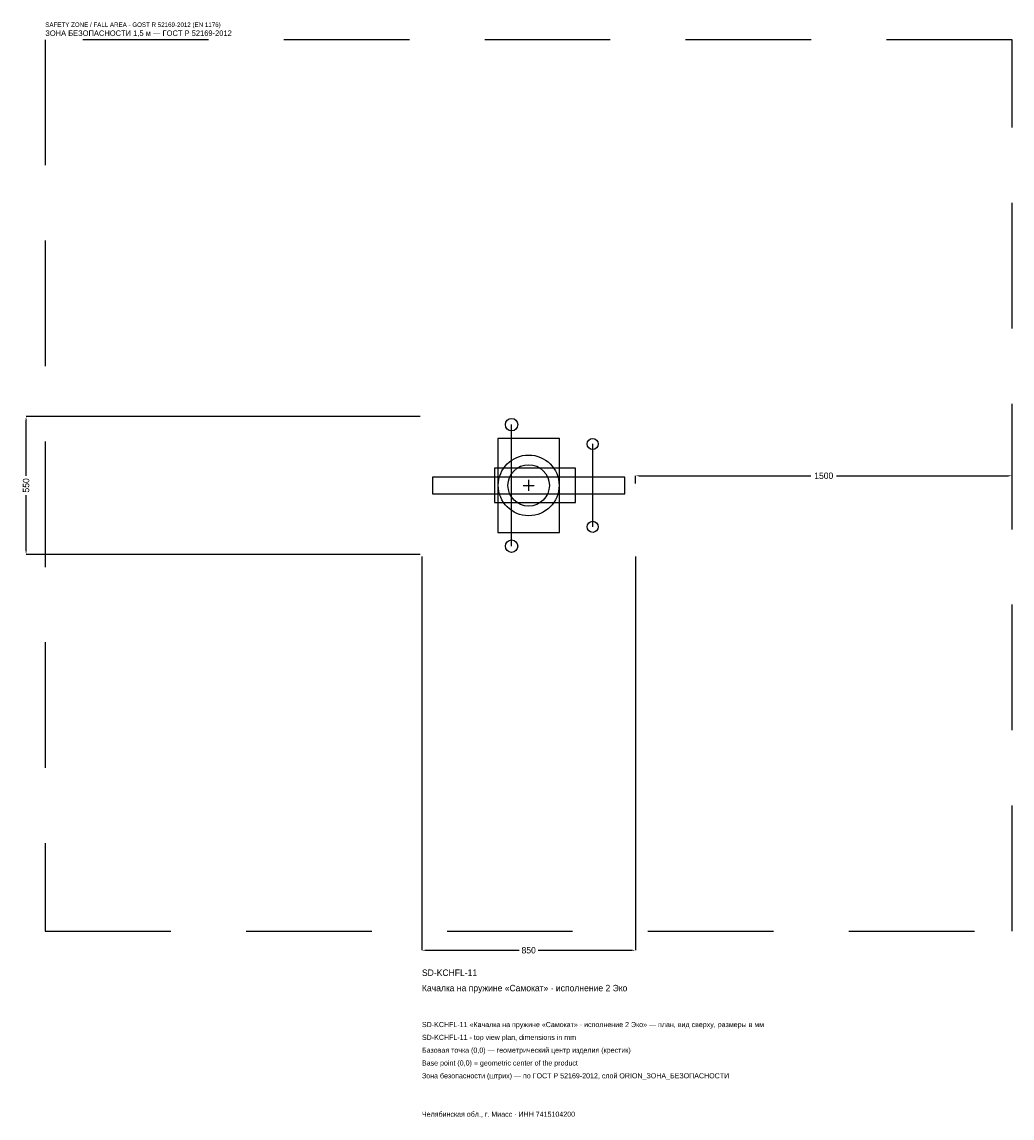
# Model space of a CAD drawing. Header units: metres. Extents: x -2018 to 1925, y -2520 to 1846.
import ezdxf

# ---------------------------------------------------------------- set-up
doc = ezdxf.new("R2010")
doc.units = ezdxf.units.M
doc.linetypes.add('DASHED', pattern=[800, 500, -300])
for name, color, linetype in [('ORION_ДАННЫЕ', 3, 'Continuous'), ('ORION_ЗОНА_БЕЗОПАСНОСТИ', 1, 'Continuous'), ('ORION_КОНТУР', 7, 'Continuous'), ('ORION_РАЗМЕРЫ', 8, 'Continuous')]:
    doc.layers.add(name, color=color, linetype=linetype)
doc.dimstyles.new('ORION', dxfattribs={"dimtxt": 25.5, "dimasz": 15.3, "dimexe": 1.25, "dimexo": 7.65, "dimtad": 1, "dimdec": 0, "dimcen": 2.5, "dimazin": 3, "dimtfac": 1, "dimtmove": 0, "dimatfit": 3, "dimarcsym": 0})

# ---------------------------------------------------------------- blocks, each defined once
blk = doc.blocks.new('_CLOSEDFILLED')
at = {"color": 0, "linetype": 'BYBLOCK'}
blk.add_solid([(-1, 0.16), (0, 0), (-1, -0.16)], dxfattribs=at)
blk = doc.blocks.new('*D1')
for p, q in [((-425, -282.65), (-425, -1851.5)), ((425, -282.65), (425, -1851.5)), ((-409.7, -1851.5), (-38.25, -1851.5)), ((38.25, -1851.5), (409.7, -1851.5))]:
    blk.add_line(p, q)
at = {"layer": 'Defpoints'}
for p in [(-425, -275), (425, -275), (-425, -1851.5)]:
    blk.add_point(p, dxfattribs=at)
at = {"layer": 'ORION_РАЗМЕРЫ', "xscale": 15.299999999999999, "yscale": 15.299999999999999, "rotation": 180}
blk.add_blockref('_CLOSEDFILLED', (-425, -1851.5), dxfattribs=at)
at = {"layer": 'ORION_РАЗМЕРЫ', "xscale": 15.299999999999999, "yscale": 15.299999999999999}
blk.add_blockref('_CLOSEDFILLED', (425, -1851.5), dxfattribs=at)
at = {"layer": 'ORION_РАЗМЕРЫ', "insert": (0, -1851.5), "char_height": 25.5, "attachment_point": 5}
blk.add_mtext('850', dxfattribs=at)
blk = doc.blocks.new('*D2')
for p, q in [((-432.65, 275), (-2001.5, 275)), ((-2001.5, 38.25), (-2001.5, 259.7)), ((-2001.5, -259.7), (-2001.5, -38.25)), ((-432.65, -275), (-2001.5, -275))]:
    blk.add_line(p, q)
at = {"layer": 'Defpoints'}
for p in [(-425, 275), (-2001.5, -275), (-425, -275)]:
    blk.add_point(p, dxfattribs=at)
at = {"layer": 'ORION_РАЗМЕРЫ', "xscale": 15.299999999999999, "yscale": 15.299999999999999}
for p, rotation in [((-2001.5, 275), 90), ((-2001.5, -275), 270)]:
    blk.add_blockref('_CLOSEDFILLED', p, dxfattribs=dict(at, rotation=rotation))
at = {"layer": 'ORION_РАЗМЕРЫ', "insert": (-2001.5, 0), "char_height": 25.5, "attachment_point": 5, "rotation": 90}
blk.add_mtext('550', dxfattribs=at)
blk = doc.blocks.new('*D3')
for p, q in [((425, 7.65), (425, 38.25)), ((440.3, 38.25), (1124, 38.25)), ((1226, 38.25), (1909.7, 38.25)), ((1925, 7.65), (1925, 38.25))]:
    blk.add_line(p, q)
at = {"layer": 'Defpoints'}
for p in [(425, 38.25), (425, 0), (1925, 0)]:
    blk.add_point(p, dxfattribs=at)
at = {"layer": 'ORION_РАЗМЕРЫ', "xscale": 15.299999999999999, "yscale": 15.299999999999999, "rotation": 180}
blk.add_blockref('_CLOSEDFILLED', (425, 38.25), dxfattribs=at)
at = {"layer": 'ORION_РАЗМЕРЫ', "xscale": 15.299999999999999, "yscale": 15.299999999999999}
blk.add_blockref('_CLOSEDFILLED', (1925, 38.25), dxfattribs=at)
at = {"layer": 'ORION_РАЗМЕРЫ', "insert": (1175, 38.25), "char_height": 25.5, "attachment_point": 5}
blk.add_mtext('1500', dxfattribs=at)
blk = doc.blocks.new('ОРИОН SD-KCHFL-11 Качалка на пружине Самокат · исполнение 2 Эко')
at = {"layer": 'ORION_ЗОНА_БЕЗОПАСНОСТИ', "linetype": 'DASHED'}
blk.add_lwpolyline([(-1925, -1775), (1925, -1775), (1925, 1775), (-1925, 1775)], close=True, dxfattribs=at)
at = {"layer": 'ORION_КОНТУР'}
for p, q in [((-68, -242), (-68, 242)), ((255, -165), (255, 165))]:
    blk.add_line(p, q, dxfattribs=at)
for points in [[(-123.25, -187), (123.25, -187), (123.25, 187), (-123.25, 187)], [(-136, -68.75), (187, -68.75), (187, 68.75), (-136, 68.75)], [(-382.5, -33), (382.5, -33), (382.5, 33), (-382.5, 33)]]:
    blk.add_lwpolyline(points, close=True, dxfattribs=at)
for centre, radius in [((-68, 242), 24.75), ((255, 165), 22), ((0, 0), 121), ((0, 0), 82.5), ((255, -165), 22), ((-68, -242), 24.75)]:
    blk.add_circle(centre, radius, dxfattribs=at)
at = {"layer": 'ORION_РАЗМЕРЫ'}
for p, q in [((-22, 0), (22, 0)), ((0, -22), (0, 22))]:
    blk.add_line(p, q, dxfattribs=at)
at = {"layer": 'ORION_ДАННЫЕ'}
for tag, p in [('АРТИКУЛ', (-425, -1953.5)), ('НАИМЕНОВАНИЕ', (-425, -2014.7))]:
    blk.add_attdef(tag, p, '', height=25.5, dxfattribs=at)
at = {"layer": 'ORION_ДАННЫЕ', "flags": 1}
for tag, p in [('ПРОИЗВОДИТЕЛЬ', (-425, -2075.9)), ('ТЕЛЕФОН', (-425, -2137.1)), ('САЙТ', (-425, -2259.5)), ('АДРЕС', (-425, -2320.7)), ('РЕКВИЗИТЫ', (-425, -2381.9)), ('ГАБАРИТЫ', (-425, -2443.1)), ('ЗОНА_БЕЗОПАСНОСТИ', (-425, -2504.3))]:
    blk.add_attdef(tag, p, '', height=25.5, dxfattribs=at)
at = {"layer": 'ORION_ЗОНА_БЕЗОПАСНОСТИ', "color": 1}
for s, height, p in [('SAFETY ZONE / FALL AREA - GOST R 52169-2012 (EN 1176)', 17.85, (-1925, 1826)), ('ЗОНА БЕЗОПАСНОСТИ 1,5 м — ГОСТ Р 52169-2012', 21.675, (-1925, 1790.3))]:
    blk.add_text(s, height=height, dxfattribs=at).set_placement(p)
at = {"layer": 'ORION_РАЗМЕРЫ'}
dim = blk.add_linear_dim(base=(-2001.5, -275), p1=(-425, -275), p2=(-425, 275), angle=90, dimstyle='ORION', dxfattribs=at)
dim.commit()
dim.dimension.update_dxf_attribs({"geometry": '*D2', "text_midpoint": (-2001.5, 0)})
for base, p1, p2, picture, middle in [((425, 38.25), (425, 0), (1925, 0), '*D3', (1175, 38.25)), ((-425, -1851.5), (-425, -275), (425, -275), '*D1', (0, -1851.5))]:
    dim = blk.add_linear_dim(base=base, p1=p1, p2=p2, dimstyle='ORION', dxfattribs=at)
    dim.commit()
    dim.dimension.update_dxf_attribs({"geometry": picture, "text_midpoint": middle})

msp = doc.modelspace()

# ---------------------------------------------------------------- block references
msp.add_blockref('ОРИОН SD-KCHFL-11 Качалка на пружине Самокат · исполнение 2 Эко', (0, 0)).add_auto_attribs({'АРТИКУЛ': 'SD-KCHFL-11', 'НАИМЕНОВАНИЕ': 'Качалка на пружине «Самокат» · исполнение 2 Эко'})

# ---------------------------------------------------------------- texts
at = {"layer": 'ORION_ДАННЫЕ', "color": 3}
for s, p in [('SD-KCHFL-11 «Качалка на пружине «Самокат» · исполнение 2 Эко» — план, вид сверху, размеры в мм', (-425, -2157.5)), ('SD-KCHFL-11 - top view plan, dimensions in mm', (-425, -2208.5)), ('Челябинская обл., г. Миасс · ИНН 7415104200', (-425, -2514.5))]:
    msp.add_text(s, height=20.4, dxfattribs=at).set_placement(p)
at = {"layer": 'ORION_ДАННЫЕ', "color": 7}
for s, p in [('Базовая точка (0,0) — геометрический центр изделия (крестик)', (-425, -2259.5)), ('Base point (0,0) = geometric center of the product', (-425, -2310.5))]:
    msp.add_text(s, height=20.4, dxfattribs=at).set_placement(p)
at = {"layer": 'ORION_ДАННЫЕ', "color": 1}
msp.add_text('Зона безопасности (штрих) — по ГОСТ Р 52169-2012, слой ORION_ЗОНА_БЕЗОПАСНОСТИ', height=20.4, dxfattribs=at).set_placement((-425, -2361.5))

doc.saveas('drawing.dxf')
